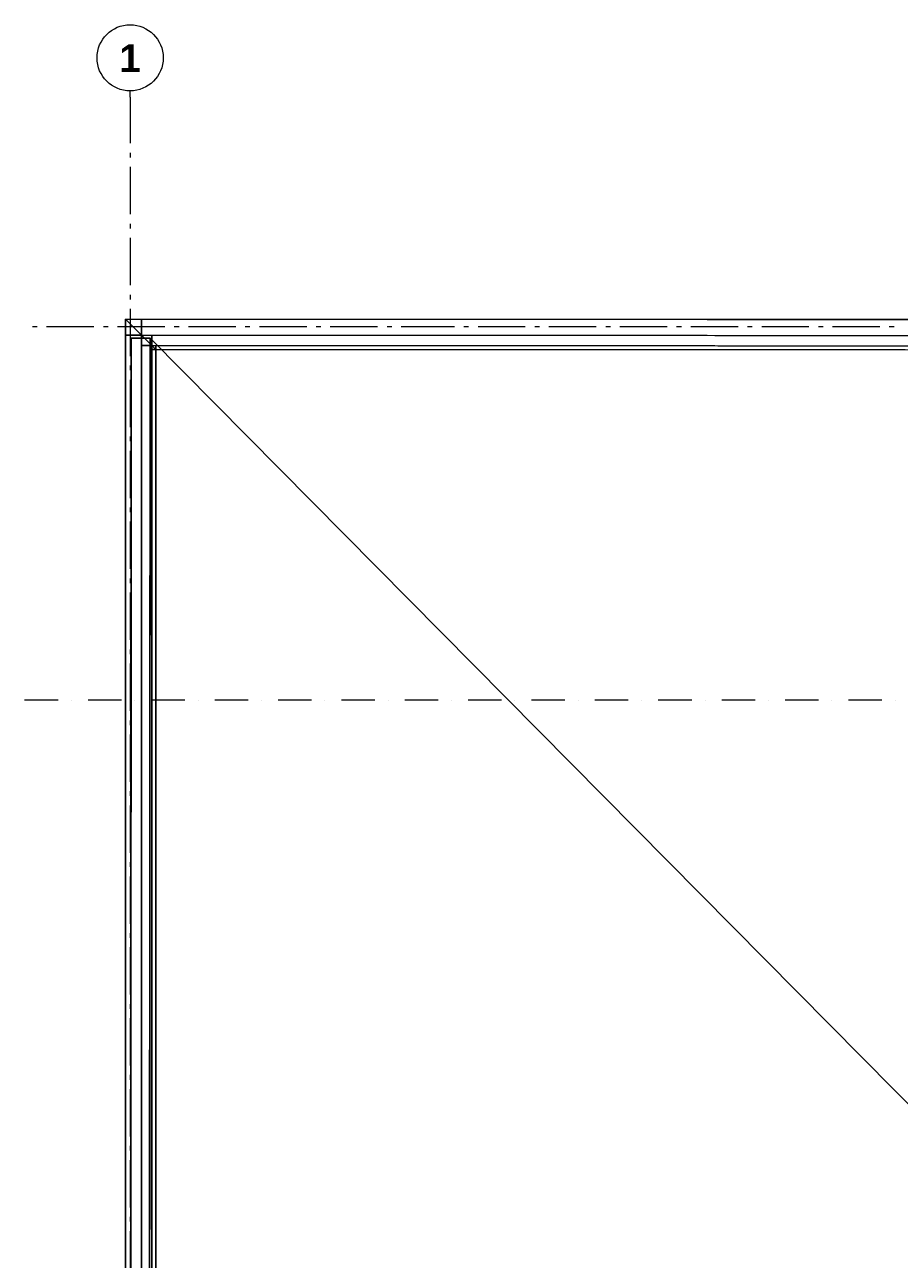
# Model space of a CAD drawing. Extents: x 16 to 1175, y 16 to 826.
# Tile 82 of 208: x 89 to 220, y 362 to 547. Entities that reach past the tile are written whole.
import ezdxf

# ---------------------------------------------------------------- set-up
doc = ezdxf.new("R2010")
doc.units = 0
doc.header["$MEASUREMENT"] = 0
doc.layers.add('Layer 1', color=7, linetype='Continuous', lineweight=0)

# ---------------------------------------------------------------- blocks, each defined once
blk = doc.blocks.new('Block_102')
at = {"layer": 'Layer 1', "color": 18, "lineweight": 18, "true_color": 0x000000}
blk.add_open_spline([(109.74, 542.51), (109.74, 545.25), (107.52, 547.47), (104.78, 547.47), (102.04, 547.47), (99.82, 545.25), (99.82, 542.51), (99.82, 539.77), (102.04, 537.55), (104.78, 537.55), (107.52, 537.55), (109.74, 539.77), (109.74, 542.51)], degree=3, knots=[0, 0, 0, 0, 1, 1, 1, 2, 2, 2, 3, 3, 3, 4, 4, 4, 4], dxfattribs=at)
blk = doc.blocks.new('Block_103')
at = {"layer": 'Layer 1', "insert": (103.16, 540.39), "char_height": 0.2, "attachment_point": 7}
blk.add_mtext('\\C18;\\c0;\\FArial Bold|b1|i0|c1;\\H4.128548;\\W1.000002;1', dxfattribs=at)
blk = doc.blocks.new('Block_0')
at = {"layer": 'Layer 1', "color": 253, "lineweight": 9, "true_color": 0xb4b4b4}
for p, q in [((104.78, 536.66), (104.78, 537.55)), ((104.8, 536.64), (104.78, 536.66)), ((104.8, 536.64), (104.8, 529.7)), ((104.8, 528.28), (104.8, 527.58)), ((104.8, 526.16), (104.8, 519.07)), ((104.8, 517.65), (104.8, 516.95)), ((104.8, 515.53), (104.8, 508.44)), ((104.8, 507.02), (104.8, 506.32)), ((104.8, 504.9), (104.8, 497.81)), ((90.86, 502.21), (90.15, 502.21)), ((99.36, 502.21), (92.27, 502.21)), ((101.49, 502.21), (100.78, 502.21)), ((109.99, 502.21), (102.9, 502.21)), ((112.12, 502.21), (111.41, 502.21)), ((120.62, 502.21), (113.53, 502.21)), ((122.75, 502.21), (122.04, 502.21)), ((131.25, 502.21), (124.16, 502.21)), ((133.38, 502.21), (132.67, 502.21)), ((141.88, 502.21), (134.79, 502.21)), ((144.01, 502.21), (143.3, 502.21)), ((151.13, 502.21), (145.42, 502.21)), ((153.4, 502.21), (151.13, 502.21)), ((151.13, 502.21), (151.13, 502.21)), ((151.13, 502.21), (151.13, 502.21)), ((155.53, 502.21), (154.82, 502.21)), ((164.03, 502.21), (156.95, 502.21)), ((166.16, 502.21), (165.45, 502.21)), ((174.66, 502.21), (167.58, 502.21)), ((176.79, 502.21), (176.08, 502.21)), ((185.29, 502.21), (178.21, 502.21)), ((187.42, 502.21), (186.71, 502.21)), ((195.92, 502.21), (188.84, 502.21)), ((198.05, 502.21), (197.34, 502.21)), ((206.55, 502.21), (199.47, 502.21)), ((208.68, 502.21), (207.97, 502.21)), ((217.18, 502.21), (210.1, 502.21)), ((219.31, 502.21), (218.6, 502.21)), ((104.8, 496.39), (104.8, 495.69)), ((104.8, 494.27), (104.8, 487.18)), ((104.8, 485.76), (104.8, 485.06)), ((104.8, 483.64), (104.8, 476.55)), ((104.8, 475.13), (104.8, 474.43)), ((104.8, 473.01), (104.8, 465.92)), ((104.8, 464.5), (104.8, 463.8)), ((104.8, 462.38), (104.8, 455.29)), ((104.8, 453.87), (104.8, 453.17)), ((104.8, 451.75), (104.8, 444.66)), ((104.8, 443.24), (104.8, 442.54)), ((104.8, 441.12), (104.8, 434.03)), ((104.8, 432.61), (104.8, 431.91)), ((104.8, 430.49), (104.8, 423.4)), ((104.8, 421.98), (104.8, 421.28)), ((104.8, 419.86), (104.8, 412.77)), ((104.8, 411.35), (104.8, 410.65)), ((104.8, 409.23), (104.8, 402.14)), ((104.8, 400.72), (104.8, 400.02)), ((104.8, 398.6), (104.8, 391.51)), ((104.8, 390.1), (104.8, 389.39)), ((104.8, 387.97), (104.8, 380.88)), ((104.8, 379.47), (104.8, 378.76)), ((104.8, 377.34), (104.8, 370.25)), ((104.8, 368.84), (104.8, 368.13)), ((104.8, 366.71), (104.8, 359.62))]:
    blk.add_line(p, q, dxfattribs=at)
at = {"layer": 'Layer 1', "color": 18, "lineweight": 13, "true_color": 0x000000}
for p, q in [((104.09, 503.34), (104.09, 500.93)), ((445.65, 503.17), (104.09, 503.34)), ((104.09, 500.93), (104.09, 141.5)), ((108.62, 498.8), (445.64, 498.64)), ((108.62, 141.5), (108.62, 498.8))]:
    blk.add_line(p, q, dxfattribs=at)
at = {"layer": 'Layer 1', "color": 18, "lineweight": 5, "true_color": 0x000000}
for p, q in [((104.94, 500.5), (104.76, 141.5)), ((107.77, 500.5), (104.94, 500.5)), ((107.59, 144.34), (107.77, 500.5))]:
    blk.add_line(p, q, dxfattribs=at)
at = {"layer": 'Layer 1', "color": 251, "lineweight": 5, "true_color": 0x505050}
blk.add_line((107.77, 500.5), (460.55, 144.34), dxfattribs=at)
at = {"layer": 'Layer 1', "color": 251, "lineweight": 20, "true_color": 0x6a6a6a}
for p, q in [((93.97, 446.26), (88.97, 446.26)), ((95.97, 446.26), (95.97, 446.26)), ((103.47, 446.26), (98.47, 446.26)), ((105.47, 446.26), (105.47, 446.26)), ((112.97, 446.26), (107.97, 446.26)), ((114.97, 446.26), (114.97, 446.26)), ((122.47, 446.26), (117.47, 446.26)), ((124.47, 446.26), (124.47, 446.26)), ((131.97, 446.26), (126.97, 446.26)), ((133.97, 446.26), (133.97, 446.26)), ((141.47, 446.26), (136.47, 446.26)), ((143.47, 446.26), (143.47, 446.26)), ((150.97, 446.26), (145.97, 446.26)), ((152.97, 446.26), (152.97, 446.26)), ((160.47, 446.26), (155.47, 446.26)), ((162.47, 446.26), (162.47, 446.26)), ((169.97, 446.26), (164.97, 446.26)), ((171.97, 446.26), (171.97, 446.26)), ((179.47, 446.26), (174.47, 446.26)), ((181.47, 446.26), (181.47, 446.26)), ((188.97, 446.26), (183.97, 446.26)), ((190.97, 446.26), (190.97, 446.26)), ((198.47, 446.26), (193.47, 446.26)), ((200.47, 446.26), (200.47, 446.26)), ((207.97, 446.26), (202.97, 446.26)), ((209.97, 446.26), (209.97, 446.26)), ((217.47, 446.26), (212.47, 446.26)), ((219.47, 446.26), (219.47, 446.26))]:
    blk.add_line(p, q, dxfattribs=at)
at = {"layer": 'Layer 1'}
for points in [[(106.5, 500.93), (104.09, 500.93), (104.09, 503.34), (106.5, 500.93)], [(106.5, 503.34), (106.5, 500.93), (104.09, 503.34), (106.5, 503.34)], [(445.65, 503.17), (445.65, 500.76), (106.5, 500.93), (106.5, 503.34), (445.65, 503.17)], [(104.09, 500.93), (106.5, 500.93), (106.5, 141.5), (104.09, 141.5), (104.09, 500.93)], [(107.59, 144.34), (104.76, 141.5), (104.94, 500.5), (107.77, 500.5), (107.59, 144.34)], [(108.03, 499.4), (106.5, 499.4), (106.5, 500.93), (108.03, 499.4)], [(108.03, 500.93), (108.03, 499.4), (106.5, 500.93), (108.03, 500.93)], [(108.03, 500.93), (445.65, 500.76), (445.64, 499.23), (108.03, 499.4), (108.03, 500.93)], [(106.5, 499.4), (108.03, 499.4), (108.03, 141.5), (106.5, 141.5), (106.5, 499.4)], [(108.62, 498.8), (108.03, 498.8), (108.03, 499.4), (108.62, 498.8)], [(108.62, 499.4), (108.62, 498.8), (108.03, 499.4), (108.62, 499.4)], [(108.03, 498.8), (108.62, 498.8), (108.62, 141.5), (108.03, 141.5), (108.03, 498.8)], [(445.64, 499.23), (445.64, 498.64), (108.62, 498.8), (108.62, 499.4), (445.64, 499.23)]]:
    blk.add_lwpolyline(points, dxfattribs=at)
for name in ['Block_102', 'Block_103']:
    blk.add_blockref(name, (0, 0), dxfattribs=at)

msp = doc.modelspace()

# ---------------------------------------------------------------- block references
at = {"layer": 'Layer 1'}
msp.add_blockref('Block_0', (0, 0), dxfattribs=at)

doc.saveas('drawing.dxf')
